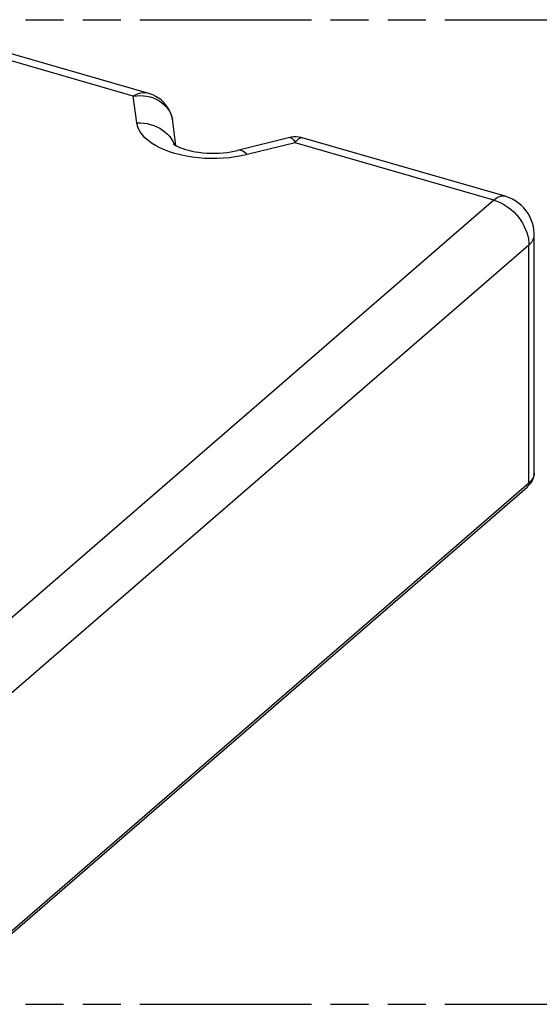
# Model space of a CAD drawing. Header units: millimetres. Extents: x 0 to 210, y 0 to 297.
# Tile 5 of 7: x 90 to 117, y 207 to 257. Entities that reach past the tile are written whole.
import ezdxf

# ---------------------------------------------------------------- set-up
doc = ezdxf.new("R2010")
doc.units = ezdxf.units.MM
doc.header["$LTSCALE"] = 19.36
doc.linetypes.add('PHANTOM', pattern=[0.8, 0.45, -0.05, 0.1, -0.05, 0.1, -0.05])
doc.layers.get('0').update_dxf_attribs({"linetype": 'CONTINUOUS'})
doc.layers.add('DEFAULT_3', color=7, linetype='PHANTOM')

msp = doc.modelspace()

# ---------------------------------------------------------------- linework, layer by layer
at = {"color": 9, "linetype": 'Continuous'}
for p, q in [((95.88789, 253.33896), (85.79619, 256.25219)), ((96.06065, 251.98391), (95.88789, 253.33896)), ((97.91482, 251.01795), (97.98312, 250.87704)), ((97.98312, 250.87704), (97.99098, 250.85564)), ((104.11013, 250.96541), (101.67673, 250.36269)), ((114.20183, 248.05219), (104.11013, 250.96541)), ((114.20183, 248.05219), (87.67483, 225.07913)), ((116.25183, 246.27676), (116.25183, 246.27684)), ((115.97718, 245.76434), (89.45018, 222.79128)), ((115.97718, 233.69194), (115.97718, 245.76434)), ((86.25218, 207.94934), (115.97718, 233.69194))]:
    msp.add_line(p, q, dxfattribs=at)
at = {"color": 7, "linetype": 'Continuous'}
for p, q in [((96.66745, 253.47228), (86.36476, 256.44641)), ((98.04909, 250.82153), (97.89366, 252.04072)), ((103.83042, 251.23272), (101.18386, 250.57721)), ((114.77039, 248.24641), (104.46771, 251.22054)), ((116.25183, 234.20444), (116.25183, 246.27684)), ((115.89052, 233.48451), (115.97978, 233.56952)), ((115.97978, 233.56952), (116.05517, 233.65709)), ((86.21555, 207.78524), (115.89052, 233.48451))]:
    msp.add_line(p, q, dxfattribs=at)
at = {"color": 9, "linetype": 'Continuous'}
for points in [[(96.66744, 253.47228), (96.59627, 253.48902), (96.48635, 253.5012), (96.37167, 253.49822), (96.25342, 253.48018), (96.13264, 253.44731), (96.01063, 253.40003), (95.88789, 253.33896)], [(95.88789, 253.33896), (96.06395, 253.35708), (96.23932, 253.36136), (96.41272, 253.35183), (96.58248, 253.32838), (96.74717, 253.29106), (96.90501, 253.24028), (97.05419, 253.17676), (97.19408, 253.10093), (97.32394, 253.01324), (97.44247, 252.91462), (97.54858, 252.80619), (97.6419, 252.68859), (97.72204, 252.5623), (97.78808, 252.42891), (97.83946, 252.29011), (97.87626, 252.14648)], [(101.67673, 250.36269), (101.38456, 250.29767), (101.0846, 250.2451), (100.77576, 250.20486), (100.46129, 250.1773), (100.14338, 250.16279), (99.82416, 250.16128), (99.50578, 250.17292), (99.19036, 250.19748), (98.88006, 250.23494), (98.57691, 250.28491), (98.28302, 250.34718), (98.00025, 250.42122), (97.73063, 250.50664), (97.47582, 250.60277), (97.23769, 250.70905), (97.01767, 250.82468), (96.81742, 250.94898), (96.63808, 251.08103), (96.48109, 251.22001), (96.34727, 251.36493), (96.23775, 251.51487), (96.15304, 251.66873), (96.09412, 251.8249), (96.06065, 251.98391)], [(96.06065, 251.98391), (96.23896, 251.98284), (96.41591, 251.96826), (96.59015, 251.94029), (96.76037, 251.89915), (96.92526, 251.84513), (97.08357, 251.77866), (97.2341, 251.70024), (97.3757, 251.61047), (97.50728, 251.51003), (97.62786, 251.39968), (97.73651, 251.28027), (97.83241, 251.15271), (97.91482, 251.01795)], [(103.83045, 251.23273), (103.84984, 251.23548), (103.89024, 251.22903), (103.9324, 251.20664), (103.97583, 251.16855), (104.02019, 251.11521), (104.0652, 251.04731), (104.11013, 250.96541)], [(104.11013, 250.96541), (104.16625, 251.04571), (104.2224, 251.112), (104.27777, 251.16375), (104.33199, 251.20028), (104.38462, 251.22116), (104.43504, 251.22617), (104.46768, 251.22055)], [(101.67673, 250.36269), (101.59742, 250.43598), (101.51871, 250.49521), (101.44121, 250.53992), (101.3655, 250.56976), (101.29215, 250.58452), (101.22174, 250.58408), (101.18386, 250.57721)], [(114.77039, 248.24641), (114.71383, 248.25824), (114.63444, 248.26097), (114.55177, 248.24858), (114.46644, 248.22117), (114.37919, 248.17901), (114.29077, 248.12252), (114.20183, 248.05219)], [(114.20183, 248.05219), (114.35656, 248.00076), (114.51011, 247.93622), (114.66132, 247.85905), (114.80903, 247.76984), (114.95212, 247.66926), (115.0895, 247.55809), (115.22013, 247.43716), (115.343, 247.30741), (115.45719, 247.16981), (115.56183, 247.02541), (115.65611, 246.87532), (115.73933, 246.72067), (115.81084, 246.56265), (115.87011, 246.40245), (115.91669, 246.24129), (115.95021, 246.08041), (115.97042, 245.92102), (115.97718, 245.76434)], [(115.97718, 245.76434), (116.05942, 245.84329), (116.12776, 245.92567), (116.18161, 246.01087), (116.22045, 246.09819), (116.24392, 246.18688), (116.25183, 246.27676)], [(116.25183, 234.20444), (116.24403, 234.11511), (116.22068, 234.02645), (116.18197, 233.93915), (116.1282, 233.85387), (116.05976, 233.77126), (115.97718, 233.69194)], [(115.97718, 233.69194), (115.97414, 233.64647), (115.96508, 233.60353), (115.95015, 233.56386), (115.92961, 233.52814), (115.9038, 233.49697), (115.89052, 233.48451)]]:
    msp.add_lwpolyline(points, dxfattribs=at)
at = {"color": 7, "linetype": 'Continuous'}
for points in [[(97.89362, 252.04099), (97.86985, 252.18209), (97.82817, 252.34238), (97.77218, 252.49617), (97.7024, 252.64267), (97.61952, 252.78096), (97.52416, 252.91024), (97.417, 253.02967), (97.29869, 253.13856), (97.17, 253.23606), (97.03168, 253.32147), (96.88449, 253.39409), (96.72919, 253.45324), (96.66743, 253.47228)], [(104.46765, 251.22055), (104.41912, 251.23349), (104.28952, 251.25796), (104.15804, 251.26842), (104.02621, 251.26475), (103.89553, 251.24699), (103.83048, 251.23274)], [(97.9223, 250.90158), (97.91731, 250.90713), (97.91304, 250.91157), (97.9222, 250.90368), (97.94505, 250.88619), (97.9825, 250.86076), (98.03517, 250.82899), (98.10368, 250.7923), (98.18855, 250.75201), (98.28991, 250.70954), (98.40778, 250.66621), (98.5417, 250.62339), (98.6911, 250.58236), (98.85476, 250.5444), (99.0313, 250.51068), (99.21887, 250.48222), (99.41545, 250.45991), (99.61871, 250.44442), (99.82622, 250.43624), (100.03542, 250.43562), (100.2437, 250.44261), (100.44845, 250.457), (100.64716, 250.4784), (100.8374, 250.50616), (101.01666, 250.53938), (101.18386, 250.57721)], [(116.25183, 246.27676), (116.24977, 246.36875), (116.23435, 246.54397), (116.20391, 246.71747), (116.1586, 246.88802), (116.09861, 247.05446), (116.02422, 247.21566), (115.93584, 247.37031), (115.83402, 247.51718), (115.71938, 247.65507), (115.59266, 247.78285), (115.45475, 247.89939), (115.30659, 248.00368), (115.14935, 248.09472), (114.98424, 248.17165), (114.81268, 248.23371), (114.77043, 248.2464)], [(116.05517, 233.65709), (116.11724, 233.7464), (116.16683, 233.83704), (116.20446, 233.92823), (116.23091, 234.01998), (116.24665, 234.11243), (116.25183, 234.20444)]]:
    msp.add_lwpolyline(points, dxfattribs=at)
at = {"layer": 'DEFAULT_3', "color": 91, "linetype": 'PHANTOM', "true_color": 0x80ff80}
for p, q in [((49.75712, 257.21518), (149.75712, 257.21518)), ((49.75712, 207.21518), (149.75712, 207.21518))]:
    msp.add_line(p, q, dxfattribs=at)

doc.saveas('drawing.dxf')
